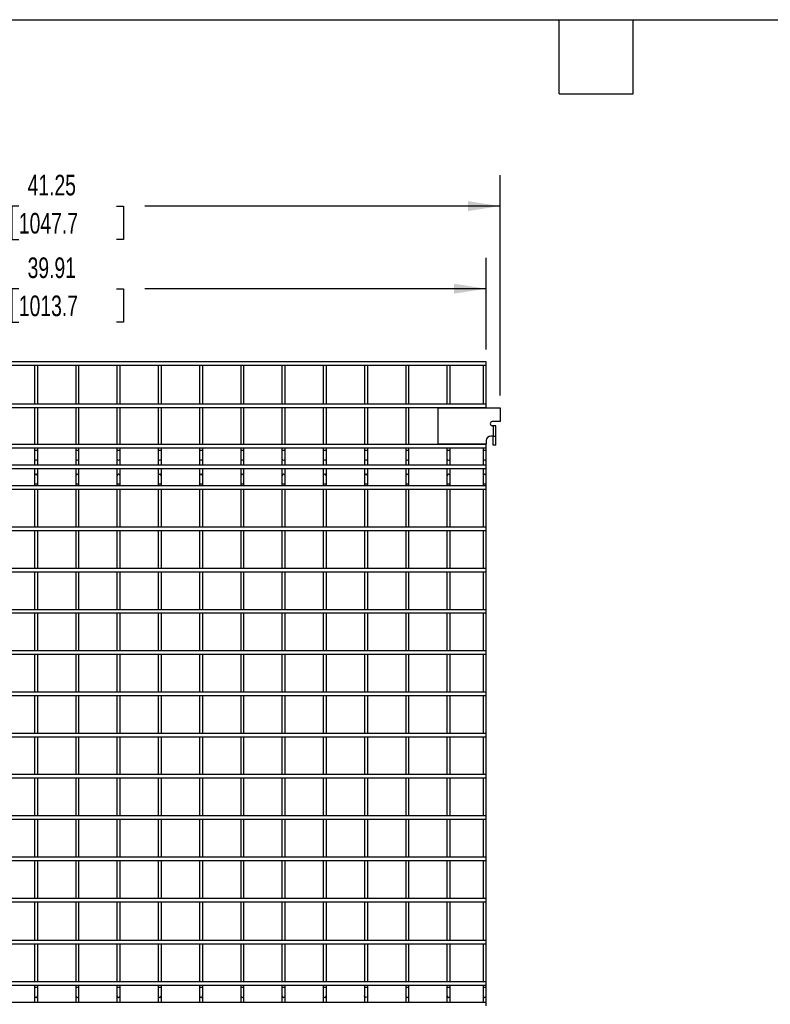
# Model space of a CAD drawing. Header units: inches. Extents: x 0.2 to 10.8, y 0.2 to 8.2.
# Tile 5 of 26: x 3.2 to 6.2, y 4.3 to 8.2. Entities that reach past the tile are written whole.
import ezdxf

# ---------------------------------------------------------------- set-up
doc = ezdxf.new("R2010")
doc.units = ezdxf.units.IN
doc.header["$MEASUREMENT"] = 0
doc.layers.add('DIMENSIONS', color=140, linetype='Continuous', lineweight=25)
doc.layers.add('TEXT', color=140, linetype='Continuous', lineweight=25)
doc.styles.add('SLDTEXTSTYLE0', font='TXT', dxfattribs={"width": 0.7})
doc.dimstyles.new('SLDDIMSTYLE0', dxfattribs={"dimtxt": 0.084961, "dimasz": 0.13, "dimexe": 0, "dimexo": 0.0625, "dimgap": 0.02124, "dimtad": 0, "dimtih": 1, "dimtoh": 1, "dimlfac": 12, "dimrnd": 1e-09, "dimzin": 12, "dimdsep": 46, "dimtxsty": 'SLDTEXTSTYLE0', "dimsah": 1, "dimcen": 0.09, "dimadec": 0, "dimazin": 3, "dimtfac": 1, "dimtofl": 0, "dimtmove": 0, "dimatfit": 3, "dimfxl": 0, "dimfrac": 2, "dimtolj": 1, "dimtzin": 12, "dimarcsym": 0})

# ---------------------------------------------------------------- blocks, each defined once
blk = doc.blocks.new('_D')
at = {"layer": 'DIMENSIONS'}
for p, q in [((1.7304, 6.9168), (1.7304, 7.2878)), ((5.0563, 6.9168), (5.0563, 7.2878)), ((1.7304, 7.1628), (3.0525, 7.1628)), ((3.1676, 7.1628), (3.1391, 7.1628)), ((3.1391, 7.1628), (3.1391, 7.0278)), ((3.5614, 7.1628), (3.5899, 7.1628)), ((3.5899, 7.1628), (3.5899, 7.0278)), ((5.0563, 7.1628), (3.6765, 7.1628)), ((3.1391, 7.0278), (3.1676, 7.0278)), ((3.5899, 7.0278), (3.5614, 7.0278))]:
    blk.add_line(p, q, dxfattribs=at)
for points in [[(1.7304, 7.1628), (1.8604, 7.1428), (1.8604, 7.1828)], [(5.0563, 7.1628), (4.9263, 7.1828), (4.9263, 7.1428)]]:
    blk.add_solid(points, dxfattribs=at)
at = {"layer": 'DIMENSIONS', "char_height": 0.08333, "attachment_point": 1, "style": 'SLDTEXTSTYLE0'}
for s, insert in [('39.91', (3.2029, 7.2892)), ('1013.7', (3.1676, 7.1352))]:
    blk.add_mtext(s, dxfattribs=dict(at, insert=insert))
blk = doc.blocks.new('_D_1')
at = {"layer": 'DIMENSIONS'}
for p, q in [((1.6747, 6.7319), (1.6747, 7.6217)), ((5.112, 6.7319), (5.112, 7.6217)), ((1.6747, 7.4967), (3.0525, 7.4967)), ((3.1676, 7.4967), (3.1391, 7.4967)), ((3.1391, 7.4967), (3.1391, 7.3617)), ((3.5614, 7.4967), (3.5899, 7.4967)), ((3.5899, 7.4967), (3.5899, 7.3617)), ((5.112, 7.4967), (3.6765, 7.4967)), ((3.1391, 7.3617), (3.1676, 7.3617)), ((3.5899, 7.3617), (3.5614, 7.3617))]:
    blk.add_line(p, q, dxfattribs=at)
for points in [[(1.6747, 7.4967), (1.8047, 7.4767), (1.8047, 7.5167)], [(5.112, 7.4967), (4.982, 7.5167), (4.982, 7.4767)]]:
    blk.add_solid(points, dxfattribs=at)
at = {"layer": 'DIMENSIONS', "char_height": 0.08333, "attachment_point": 1, "style": 'SLDTEXTSTYLE0'}
for s, insert in [('41.25', (3.2029, 7.6232)), ('1047.7', (3.1676, 7.4691))]:
    blk.add_mtext(s, dxfattribs=dict(at, insert=insert))

msp = doc.modelspace()

# ---------------------------------------------------------------- linework, layer by layer
for p, q in [((5.05626, 6.86683), (1.73042, 6.86683)), ((1.73042, 6.85349), (5.05626, 6.85349)), ((3.23042, 6.85349), (3.23042, 6.69599)), ((3.24376, 6.69599), (3.24376, 6.85349)), ((3.39709, 6.85349), (3.39709, 6.69599)), ((3.41042, 6.69599), (3.41042, 6.85349)), ((3.56376, 6.85349), (3.56376, 6.69599)), ((3.57709, 6.69599), (3.57709, 6.85349)), ((3.73042, 6.85349), (3.73042, 6.69599)), ((3.74376, 6.69599), (3.74376, 6.85349)), ((3.89709, 6.85349), (3.89709, 6.69599)), ((3.91042, 6.69599), (3.91042, 6.85349)), ((4.06376, 6.85349), (4.06376, 6.69599)), ((4.07709, 6.69599), (4.07709, 6.85349)), ((4.23042, 6.85349), (4.23042, 6.69599)), ((4.24376, 6.69599), (4.24376, 6.85349)), ((4.39709, 6.85349), (4.39709, 6.69599)), ((4.41042, 6.69599), (4.41042, 6.85349)), ((4.56376, 6.85349), (4.56376, 6.69599)), ((4.57709, 6.69599), (4.57709, 6.85349)), ((4.73042, 6.85349), (4.73042, 6.69599)), ((4.74376, 6.69599), (4.74376, 6.85349)), ((4.89709, 6.85349), (4.89709, 6.69599)), ((4.91042, 6.69599), (4.91042, 6.85349)), ((5.04292, 6.85349), (5.04292, 6.69599)), ((5.05626, 6.85349), (5.05626, 6.86683)), ((5.05626, 6.69599), (5.05626, 6.85349)), ((5.05626, 6.69599), (1.73042, 6.69599)), ((5.05626, 6.68266), (5.05626, 6.69599)), ((1.73042, 6.68266), (5.05626, 6.68266)), ((3.23042, 6.68266), (3.23042, 6.53349)), ((3.24376, 6.53349), (3.24376, 6.68266)), ((3.39709, 6.68266), (3.39709, 6.53349)), ((3.41042, 6.53349), (3.41042, 6.68266)), ((3.56376, 6.68266), (3.56376, 6.53349)), ((3.57709, 6.53349), (3.57709, 6.68266)), ((3.73042, 6.68266), (3.73042, 6.53349)), ((3.74376, 6.53349), (3.74376, 6.68266)), ((3.89709, 6.68266), (3.89709, 6.53349)), ((3.91042, 6.53349), (3.91042, 6.68266)), ((4.06376, 6.68266), (4.06376, 6.53349)), ((4.07709, 6.53349), (4.07709, 6.68266)), ((4.23042, 6.68266), (4.23042, 6.53349)), ((4.24376, 6.53349), (4.24376, 6.68266)), ((4.39709, 6.68266), (4.39709, 6.53349)), ((4.41042, 6.53349), (4.41042, 6.68266)), ((4.56376, 6.68266), (4.56376, 6.53349)), ((4.57709, 6.53349), (4.57709, 6.68266)), ((4.73042, 6.68266), (4.73042, 6.53349)), ((4.74376, 6.53349), (4.74376, 6.68266)), ((4.86201, 6.53485), (4.86201, 6.68193)), ((4.86201, 6.68193), (5.11201, 6.68193)), ((4.89709, 6.68266), (4.89709, 6.68193)), ((4.91042, 6.68193), (4.91042, 6.68266)), ((5.04292, 6.68266), (5.04292, 6.68193)), ((5.05626, 6.68193), (5.05626, 6.68266)), ((5.11201, 6.68193), (5.11201, 6.62568)), ((5.11201, 6.62568), (5.08034, 6.62568)), ((5.08401, 6.60902), (5.08034, 6.60902)), ((5.08401, 6.60902), (5.08401, 6.56735)), ((5.09517, 6.60902), (5.08401, 6.60902)), ((5.09517, 6.56735), (5.09517, 6.60902)), ((5.08401, 6.56735), (5.07442, 6.56735)), ((5.08401, 6.56735), (5.09517, 6.56735)), ((5.08401, 6.53085), (5.08401, 6.56735)), ((5.09517, 6.53085), (5.09517, 6.56735)), ((5.05626, 6.53349), (1.73042, 6.53349)), ((5.05626, 6.53485), (4.86201, 6.53485)), ((4.89709, 6.53485), (4.89709, 6.53349)), ((4.91042, 6.53349), (4.91042, 6.53485)), ((5.04292, 6.53485), (5.04292, 6.53349)), ((5.05626, 6.54918), (5.05626, 6.53485)), ((5.05626, 6.53349), (5.05626, 6.53485)), ((5.05626, 6.52016), (5.05626, 6.53349)), ((5.09517, 6.53085), (5.08401, 6.53085)), ((1.73042, 6.52016), (5.05626, 6.52016)), ((3.23042, 6.52016), (3.23042, 6.50899)), ((3.23042, 6.50899), (3.23042, 6.47608)), ((3.23709, 6.50899), (3.23042, 6.50899)), ((3.24376, 6.50899), (3.23709, 6.50899)), ((3.24376, 6.50899), (3.24376, 6.52016)), ((3.24376, 6.47608), (3.24376, 6.50899)), ((3.39709, 6.52016), (3.39709, 6.50899)), ((3.39709, 6.50899), (3.39709, 6.47608)), ((3.40376, 6.50899), (3.39709, 6.50899)), ((3.41042, 6.50899), (3.40376, 6.50899)), ((3.41042, 6.50899), (3.41042, 6.52016)), ((3.41042, 6.47608), (3.41042, 6.50899)), ((3.56376, 6.52016), (3.56376, 6.50899)), ((3.56376, 6.50899), (3.56376, 6.47608)), ((3.57042, 6.50899), (3.56376, 6.50899)), ((3.57709, 6.50899), (3.57042, 6.50899)), ((3.57709, 6.50899), (3.57709, 6.52016)), ((3.57709, 6.47608), (3.57709, 6.50899)), ((3.73042, 6.52016), (3.73042, 6.50899)), ((3.73042, 6.50899), (3.73042, 6.47608)), ((3.73709, 6.50899), (3.73042, 6.50899)), ((3.74376, 6.50899), (3.73709, 6.50899)), ((3.74376, 6.50899), (3.74376, 6.52016)), ((3.74376, 6.47608), (3.74376, 6.50899)), ((3.89709, 6.52016), (3.89709, 6.50899)), ((3.89709, 6.50899), (3.89709, 6.47608)), ((3.90376, 6.50899), (3.89709, 6.50899)), ((3.91042, 6.50899), (3.90376, 6.50899)), ((3.91042, 6.50899), (3.91042, 6.52016)), ((3.91042, 6.47608), (3.91042, 6.50899)), ((4.06376, 6.52016), (4.06376, 6.50899)), ((4.06376, 6.50899), (4.06376, 6.47608)), ((4.07042, 6.50899), (4.06376, 6.50899)), ((4.07709, 6.50899), (4.07042, 6.50899)), ((4.07709, 6.50899), (4.07709, 6.52016)), ((4.07709, 6.47608), (4.07709, 6.50899)), ((4.23042, 6.52016), (4.23042, 6.50899)), ((4.23042, 6.50899), (4.23042, 6.47608)), ((4.23709, 6.50899), (4.23042, 6.50899)), ((4.24376, 6.50899), (4.23709, 6.50899)), ((4.24376, 6.50899), (4.24376, 6.52016)), ((4.24376, 6.47608), (4.24376, 6.50899)), ((4.39709, 6.52016), (4.39709, 6.50899)), ((4.39709, 6.50899), (4.39709, 6.47608)), ((4.40376, 6.50899), (4.39709, 6.50899)), ((4.41042, 6.50899), (4.40376, 6.50899)), ((4.41042, 6.50899), (4.41042, 6.52016)), ((4.41042, 6.47608), (4.41042, 6.50899)), ((4.56376, 6.52016), (4.56376, 6.50899)), ((4.56376, 6.50899), (4.56376, 6.47608)), ((4.57042, 6.50899), (4.56376, 6.50899)), ((4.57709, 6.50899), (4.57042, 6.50899)), ((4.57709, 6.50899), (4.57709, 6.52016)), ((4.57709, 6.47608), (4.57709, 6.50899)), ((4.73042, 6.52016), (4.73042, 6.50899)), ((4.73042, 6.50899), (4.73042, 6.47608)), ((4.73709, 6.50899), (4.73042, 6.50899)), ((4.74376, 6.50899), (4.73709, 6.50899)), ((4.74376, 6.50899), (4.74376, 6.52016)), ((4.74376, 6.47608), (4.74376, 6.50899)), ((4.89709, 6.52016), (4.89709, 6.50899)), ((4.89709, 6.50899), (4.89709, 6.47608)), ((4.90376, 6.50899), (4.89709, 6.50899)), ((4.91042, 6.50899), (4.90376, 6.50899)), ((4.91042, 6.50899), (4.91042, 6.52016)), ((4.91042, 6.47608), (4.91042, 6.50899)), ((5.04292, 6.52016), (5.04292, 6.50899)), ((5.04292, 6.50899), (5.04292, 6.47608)), ((5.04959, 6.50899), (5.04292, 6.50899)), ((5.05626, 6.50899), (5.04959, 6.50899)), ((5.05626, 6.50899), (5.05626, 6.52016)), ((5.05626, 6.47608), (5.05626, 6.50899)), ((5.05626, 6.44956), (1.73042, 6.44956)), ((3.23042, 6.47608), (3.23042, 6.44956)), ((3.24376, 6.44956), (3.24376, 6.47608)), ((3.39709, 6.47608), (3.39709, 6.44956)), ((3.41042, 6.44956), (3.41042, 6.47608)), ((3.56376, 6.47608), (3.56376, 6.44956)), ((3.57709, 6.44956), (3.57709, 6.47608)), ((3.73042, 6.47608), (3.73042, 6.44956)), ((3.74376, 6.44956), (3.74376, 6.47608)), ((3.89709, 6.47608), (3.89709, 6.44956)), ((3.91042, 6.44956), (3.91042, 6.47608)), ((4.06376, 6.47608), (4.06376, 6.44956)), ((4.07709, 6.44956), (4.07709, 6.47608)), ((4.23042, 6.47608), (4.23042, 6.44956)), ((4.24376, 6.44956), (4.24376, 6.47608)), ((4.39709, 6.47608), (4.39709, 6.44956)), ((4.41042, 6.44956), (4.41042, 6.47608)), ((4.56376, 6.47608), (4.56376, 6.44956)), ((4.57709, 6.44956), (4.57709, 6.47608)), ((4.73042, 6.47608), (4.73042, 6.44956)), ((4.74376, 6.44956), (4.74376, 6.47608)), ((4.89709, 6.47608), (4.89709, 6.44956)), ((4.91042, 6.44956), (4.91042, 6.47608)), ((5.04292, 6.47608), (5.04292, 6.44956)), ((5.05626, 6.44956), (5.05626, 6.47608)), ((5.05626, 6.43623), (5.05626, 6.44956)), ((1.73042, 6.43623), (5.05626, 6.43623)), ((3.23042, 6.43623), (3.23042, 6.40633)), ((3.24376, 6.40633), (3.24376, 6.43623)), ((3.39709, 6.43623), (3.39709, 6.40633)), ((3.41042, 6.40633), (3.41042, 6.43623)), ((3.56376, 6.43623), (3.56376, 6.40633)), ((3.57709, 6.40633), (3.57709, 6.43623)), ((3.73042, 6.43623), (3.73042, 6.40633)), ((3.74376, 6.40633), (3.74376, 6.43623)), ((3.89709, 6.43623), (3.89709, 6.40633)), ((3.91042, 6.40633), (3.91042, 6.43623)), ((4.06376, 6.43623), (4.06376, 6.40633)), ((4.07709, 6.40633), (4.07709, 6.43623)), ((4.23042, 6.43623), (4.23042, 6.40633)), ((4.24376, 6.40633), (4.24376, 6.43623)), ((4.39709, 6.43623), (4.39709, 6.40633)), ((4.41042, 6.40633), (4.41042, 6.43623)), ((4.56376, 6.43623), (4.56376, 6.40633)), ((4.57709, 6.40633), (4.57709, 6.43623)), ((4.73042, 6.43623), (4.73042, 6.40633)), ((4.74376, 6.40633), (4.74376, 6.43623)), ((4.89709, 6.43623), (4.89709, 6.40633)), ((4.91042, 6.40633), (4.91042, 6.43623)), ((5.04292, 6.43623), (5.04292, 6.40633)), ((5.05626, 6.40633), (5.05626, 6.43623)), ((3.23042, 6.40633), (3.23042, 6.37341)), ((3.23042, 6.37341), (3.23042, 6.36563)), ((3.24376, 6.37341), (3.23042, 6.37341)), ((3.24376, 6.37341), (3.24376, 6.40633)), ((3.24376, 6.36563), (3.24376, 6.37341)), ((3.39709, 6.40633), (3.39709, 6.37341)), ((3.39709, 6.37341), (3.39709, 6.36563)), ((3.41042, 6.37341), (3.39709, 6.37341)), ((3.41042, 6.37341), (3.41042, 6.40633)), ((3.41042, 6.36563), (3.41042, 6.37341)), ((3.56376, 6.40633), (3.56376, 6.37341)), ((3.56376, 6.37341), (3.56376, 6.36563)), ((3.57709, 6.37341), (3.56376, 6.37341)), ((3.57709, 6.37341), (3.57709, 6.40633)), ((3.57709, 6.36563), (3.57709, 6.37341)), ((3.73042, 6.40633), (3.73042, 6.37341)), ((3.73042, 6.37341), (3.73042, 6.36563)), ((3.74376, 6.37341), (3.73042, 6.37341)), ((3.74376, 6.37341), (3.74376, 6.40633)), ((3.74376, 6.36563), (3.74376, 6.37341)), ((3.89709, 6.40633), (3.89709, 6.37341)), ((3.89709, 6.37341), (3.89709, 6.36563)), ((3.91042, 6.37341), (3.89709, 6.37341)), ((3.91042, 6.37341), (3.91042, 6.40633)), ((3.91042, 6.36563), (3.91042, 6.37341)), ((4.06376, 6.40633), (4.06376, 6.37341)), ((4.06376, 6.37341), (4.06376, 6.36563)), ((4.07709, 6.37341), (4.06376, 6.37341)), ((4.07709, 6.37341), (4.07709, 6.40633)), ((4.07709, 6.36563), (4.07709, 6.37341)), ((4.23042, 6.40633), (4.23042, 6.37341)), ((4.23042, 6.37341), (4.23042, 6.36563)), ((4.24376, 6.37341), (4.23042, 6.37341)), ((4.24376, 6.37341), (4.24376, 6.40633)), ((4.24376, 6.36563), (4.24376, 6.37341)), ((4.39709, 6.40633), (4.39709, 6.37341)), ((4.39709, 6.37341), (4.39709, 6.36563)), ((4.41042, 6.37341), (4.39709, 6.37341)), ((4.41042, 6.37341), (4.41042, 6.40633)), ((4.41042, 6.36563), (4.41042, 6.37341)), ((4.56376, 6.40633), (4.56376, 6.37341)), ((4.56376, 6.37341), (4.56376, 6.36563)), ((4.57709, 6.37341), (4.56376, 6.37341)), ((4.57709, 6.37341), (4.57709, 6.40633)), ((4.57709, 6.36563), (4.57709, 6.37341)), ((4.73042, 6.40633), (4.73042, 6.37341)), ((4.73042, 6.37341), (4.73042, 6.36563)), ((4.74376, 6.37341), (4.73042, 6.37341)), ((4.74376, 6.37341), (4.74376, 6.40633)), ((4.74376, 6.36563), (4.74376, 6.37341)), ((4.89709, 6.40633), (4.89709, 6.37341)), ((4.89709, 6.37341), (4.89709, 6.36563)), ((4.91042, 6.37341), (4.89709, 6.37341)), ((4.91042, 6.37341), (4.91042, 6.40633)), ((4.91042, 6.36563), (4.91042, 6.37341)), ((5.04292, 6.40633), (5.04292, 6.37341)), ((5.04292, 6.37341), (5.04292, 6.36563)), ((5.05626, 6.37341), (5.04292, 6.37341)), ((5.05626, 6.37341), (5.05626, 6.40633)), ((5.05626, 6.36563), (5.05626, 6.37341)), ((5.05626, 6.36563), (1.73042, 6.36563)), ((1.73042, 6.35229), (5.05626, 6.35229)), ((3.23042, 6.35229), (3.23042, 6.19896)), ((3.24376, 6.19896), (3.24376, 6.35229)), ((3.39709, 6.35229), (3.39709, 6.19896)), ((3.41042, 6.19896), (3.41042, 6.35229)), ((3.56376, 6.35229), (3.56376, 6.19896)), ((3.57709, 6.19896), (3.57709, 6.35229)), ((3.73042, 6.35229), (3.73042, 6.19896)), ((3.74376, 6.19896), (3.74376, 6.35229)), ((3.89709, 6.35229), (3.89709, 6.19896)), ((3.91042, 6.19896), (3.91042, 6.35229)), ((4.06376, 6.35229), (4.06376, 6.19896)), ((4.07709, 6.19896), (4.07709, 6.35229)), ((4.23042, 6.35229), (4.23042, 6.19896)), ((4.24376, 6.19896), (4.24376, 6.35229)), ((4.39709, 6.35229), (4.39709, 6.19896)), ((4.41042, 6.19896), (4.41042, 6.35229)), ((4.56376, 6.35229), (4.56376, 6.19896)), ((4.57709, 6.19896), (4.57709, 6.35229)), ((4.73042, 6.35229), (4.73042, 6.19896)), ((4.74376, 6.19896), (4.74376, 6.35229)), ((4.89709, 6.35229), (4.89709, 6.19896)), ((4.91042, 6.19896), (4.91042, 6.35229)), ((5.04292, 6.35229), (5.04292, 6.19896)), ((5.05626, 6.35229), (5.05626, 6.36563)), ((5.05626, 6.19896), (5.05626, 6.35229)), ((5.05626, 6.19896), (1.73042, 6.19896)), ((1.73042, 6.18563), (5.05626, 6.18563)), ((3.23042, 6.18563), (3.23042, 6.03229)), ((3.24376, 6.03229), (3.24376, 6.18563)), ((3.39709, 6.18563), (3.39709, 6.03229)), ((3.41042, 6.03229), (3.41042, 6.18563)), ((3.56376, 6.18563), (3.56376, 6.03229)), ((3.57709, 6.03229), (3.57709, 6.18563)), ((3.73042, 6.18563), (3.73042, 6.03229)), ((3.74376, 6.03229), (3.74376, 6.18563)), ((3.89709, 6.18563), (3.89709, 6.03229)), ((3.91042, 6.03229), (3.91042, 6.18563)), ((4.06376, 6.18563), (4.06376, 6.03229)), ((4.07709, 6.03229), (4.07709, 6.18563)), ((4.23042, 6.18563), (4.23042, 6.03229)), ((4.24376, 6.03229), (4.24376, 6.18563)), ((4.39709, 6.18563), (4.39709, 6.03229)), ((4.41042, 6.03229), (4.41042, 6.18563)), ((4.56376, 6.18563), (4.56376, 6.03229)), ((4.57709, 6.03229), (4.57709, 6.18563)), ((4.73042, 6.18563), (4.73042, 6.03229)), ((4.74376, 6.03229), (4.74376, 6.18563)), ((4.89709, 6.18563), (4.89709, 6.03229)), ((4.91042, 6.03229), (4.91042, 6.18563)), ((5.04292, 6.18563), (5.04292, 6.03229)), ((5.05626, 6.18563), (5.05626, 6.19896)), ((5.05626, 6.03229), (5.05626, 6.18563)), ((5.05626, 6.03229), (1.73042, 6.03229)), ((1.73042, 6.01896), (5.05626, 6.01896)), ((3.23042, 6.01896), (3.23042, 5.86563)), ((3.24376, 5.86563), (3.24376, 6.01896)), ((3.39709, 6.01896), (3.39709, 5.86563)), ((3.41042, 5.86563), (3.41042, 6.01896)), ((3.56376, 6.01896), (3.56376, 5.86563)), ((3.57709, 5.86563), (3.57709, 6.01896)), ((3.73042, 6.01896), (3.73042, 5.86563)), ((3.74376, 5.86563), (3.74376, 6.01896)), ((3.89709, 6.01896), (3.89709, 5.86563)), ((3.91042, 5.86563), (3.91042, 6.01896)), ((4.06376, 6.01896), (4.06376, 5.86563)), ((4.07709, 5.86563), (4.07709, 6.01896)), ((4.23042, 6.01896), (4.23042, 5.86563)), ((4.24376, 5.86563), (4.24376, 6.01896)), ((4.39709, 6.01896), (4.39709, 5.86563)), ((4.41042, 5.86563), (4.41042, 6.01896)), ((4.56376, 6.01896), (4.56376, 5.86563)), ((4.57709, 5.86563), (4.57709, 6.01896)), ((4.73042, 6.01896), (4.73042, 5.86563)), ((4.74376, 5.86563), (4.74376, 6.01896)), ((4.89709, 6.01896), (4.89709, 5.86563)), ((4.91042, 5.86563), (4.91042, 6.01896)), ((5.04292, 6.01896), (5.04292, 5.86563)), ((5.05626, 6.01896), (5.05626, 6.03229)), ((5.05626, 5.86563), (5.05626, 6.01896)), ((5.05626, 5.86563), (1.73042, 5.86563)), ((1.73042, 5.85229), (5.05626, 5.85229)), ((3.23042, 5.85229), (3.23042, 5.69896)), ((3.24376, 5.69896), (3.24376, 5.85229)), ((3.39709, 5.85229), (3.39709, 5.69896)), ((3.41042, 5.69896), (3.41042, 5.85229)), ((3.56376, 5.85229), (3.56376, 5.69896)), ((3.57709, 5.69896), (3.57709, 5.85229)), ((3.73042, 5.85229), (3.73042, 5.69896)), ((3.74376, 5.69896), (3.74376, 5.85229)), ((3.89709, 5.85229), (3.89709, 5.69896)), ((3.91042, 5.69896), (3.91042, 5.85229)), ((4.06376, 5.85229), (4.06376, 5.69896)), ((4.07709, 5.69896), (4.07709, 5.85229)), ((4.23042, 5.85229), (4.23042, 5.69896)), ((4.24376, 5.69896), (4.24376, 5.85229)), ((4.39709, 5.85229), (4.39709, 5.69896)), ((4.41042, 5.69896), (4.41042, 5.85229)), ((4.56376, 5.85229), (4.56376, 5.69896)), ((4.57709, 5.69896), (4.57709, 5.85229)), ((4.73042, 5.85229), (4.73042, 5.69896)), ((4.74376, 5.69896), (4.74376, 5.85229)), ((4.89709, 5.85229), (4.89709, 5.69896)), ((4.91042, 5.69896), (4.91042, 5.85229)), ((5.04292, 5.85229), (5.04292, 5.69896)), ((5.05626, 5.85229), (5.05626, 5.86563)), ((5.05626, 5.69896), (5.05626, 5.85229)), ((5.05626, 5.69896), (1.73042, 5.69896)), ((5.05626, 5.68563), (5.05626, 5.69896)), ((1.73042, 5.68563), (5.05626, 5.68563)), ((3.23042, 5.68563), (3.23042, 5.53229)), ((3.24376, 5.53229), (3.24376, 5.68563)), ((3.39709, 5.68563), (3.39709, 5.53229)), ((3.41042, 5.53229), (3.41042, 5.68563)), ((3.56376, 5.68563), (3.56376, 5.53229)), ((3.57709, 5.53229), (3.57709, 5.68563)), ((3.73042, 5.68563), (3.73042, 5.53229)), ((3.74376, 5.53229), (3.74376, 5.68563)), ((3.89709, 5.68563), (3.89709, 5.53229)), ((3.91042, 5.53229), (3.91042, 5.68563)), ((4.06376, 5.68563), (4.06376, 5.53229)), ((4.07709, 5.53229), (4.07709, 5.68563)), ((4.23042, 5.68563), (4.23042, 5.53229)), ((4.24376, 5.53229), (4.24376, 5.68563)), ((4.39709, 5.68563), (4.39709, 5.53229)), ((4.41042, 5.53229), (4.41042, 5.68563)), ((4.56376, 5.68563), (4.56376, 5.53229)), ((4.57709, 5.53229), (4.57709, 5.68563)), ((4.73042, 5.68563), (4.73042, 5.53229)), ((4.74376, 5.53229), (4.74376, 5.68563)), ((4.89709, 5.68563), (4.89709, 5.53229)), ((4.91042, 5.53229), (4.91042, 5.68563)), ((5.04292, 5.68563), (5.04292, 5.53229)), ((5.05626, 5.53229), (5.05626, 5.68563)), ((5.05626, 5.53229), (1.73042, 5.53229)), ((5.05626, 5.51896), (5.05626, 5.53229)), ((1.73042, 5.51896), (5.05626, 5.51896)), ((3.23042, 5.51896), (3.23042, 5.36563)), ((3.24376, 5.36563), (3.24376, 5.51896)), ((3.39709, 5.51896), (3.39709, 5.36563)), ((3.41042, 5.36563), (3.41042, 5.51896)), ((3.56376, 5.51896), (3.56376, 5.36563)), ((3.57709, 5.36563), (3.57709, 5.51896)), ((3.73042, 5.51896), (3.73042, 5.36563)), ((3.74376, 5.36563), (3.74376, 5.51896)), ((3.89709, 5.51896), (3.89709, 5.36563)), ((3.91042, 5.36563), (3.91042, 5.51896)), ((4.06376, 5.51896), (4.06376, 5.36563)), ((4.07709, 5.36563), (4.07709, 5.51896)), ((4.23042, 5.51896), (4.23042, 5.36563)), ((4.24376, 5.36563), (4.24376, 5.51896)), ((4.39709, 5.51896), (4.39709, 5.36563)), ((4.41042, 5.36563), (4.41042, 5.51896)), ((4.56376, 5.51896), (4.56376, 5.36563)), ((4.57709, 5.36563), (4.57709, 5.51896)), ((4.73042, 5.51896), (4.73042, 5.36563)), ((4.74376, 5.36563), (4.74376, 5.51896)), ((4.89709, 5.51896), (4.89709, 5.36563)), ((4.91042, 5.36563), (4.91042, 5.51896)), ((5.04292, 5.51896), (5.04292, 5.36563)), ((5.05626, 5.36563), (5.05626, 5.51896)), ((5.05626, 5.36563), (1.73042, 5.36563)), ((1.73042, 5.35229), (5.05626, 5.35229)), ((3.23042, 5.35229), (3.23042, 5.19896)), ((3.24376, 5.19896), (3.24376, 5.35229)), ((3.39709, 5.35229), (3.39709, 5.19896)), ((3.41042, 5.19896), (3.41042, 5.35229)), ((3.56376, 5.35229), (3.56376, 5.19896)), ((3.57709, 5.19896), (3.57709, 5.35229)), ((3.73042, 5.35229), (3.73042, 5.19896)), ((3.74376, 5.19896), (3.74376, 5.35229)), ((3.89709, 5.35229), (3.89709, 5.19896)), ((3.91042, 5.19896), (3.91042, 5.35229)), ((4.06376, 5.35229), (4.06376, 5.19896)), ((4.07709, 5.19896), (4.07709, 5.35229)), ((4.23042, 5.35229), (4.23042, 5.19896)), ((4.24376, 5.19896), (4.24376, 5.35229)), ((4.39709, 5.35229), (4.39709, 5.19896)), ((4.41042, 5.19896), (4.41042, 5.35229)), ((4.56376, 5.35229), (4.56376, 5.19896)), ((4.57709, 5.19896), (4.57709, 5.35229)), ((4.73042, 5.35229), (4.73042, 5.19896)), ((4.74376, 5.19896), (4.74376, 5.35229)), ((4.89709, 5.35229), (4.89709, 5.19896)), ((4.91042, 5.19896), (4.91042, 5.35229)), ((5.04292, 5.35229), (5.04292, 5.19896)), ((5.05626, 5.35229), (5.05626, 5.36563)), ((5.05626, 5.19896), (5.05626, 5.35229)), ((5.05626, 5.19896), (1.73042, 5.19896)), ((1.73042, 5.18563), (5.05626, 5.18563)), ((3.23042, 5.18563), (3.23042, 5.03229)), ((3.24376, 5.03229), (3.24376, 5.18563)), ((3.39709, 5.18563), (3.39709, 5.03229)), ((3.41042, 5.03229), (3.41042, 5.18563)), ((3.56376, 5.18563), (3.56376, 5.03229)), ((3.57709, 5.03229), (3.57709, 5.18563)), ((3.73042, 5.18563), (3.73042, 5.03229)), ((3.74376, 5.03229), (3.74376, 5.18563)), ((3.89709, 5.18563), (3.89709, 5.03229)), ((3.91042, 5.03229), (3.91042, 5.18563)), ((4.06376, 5.18563), (4.06376, 5.03229)), ((4.07709, 5.03229), (4.07709, 5.18563)), ((4.23042, 5.18563), (4.23042, 5.03229)), ((4.24376, 5.03229), (4.24376, 5.18563)), ((4.39709, 5.18563), (4.39709, 5.03229)), ((4.41042, 5.03229), (4.41042, 5.18563)), ((4.56376, 5.18563), (4.56376, 5.03229)), ((4.57709, 5.03229), (4.57709, 5.18563)), ((4.73042, 5.18563), (4.73042, 5.03229)), ((4.74376, 5.03229), (4.74376, 5.18563)), ((4.89709, 5.18563), (4.89709, 5.03229)), ((4.91042, 5.03229), (4.91042, 5.18563)), ((5.04292, 5.18563), (5.04292, 5.03229)), ((5.05626, 5.18563), (5.05626, 5.19896)), ((5.05626, 5.03229), (5.05626, 5.18563)), ((5.05626, 5.03229), (1.73042, 5.03229)), ((1.73042, 5.01896), (5.05626, 5.01896)), ((3.23042, 5.01896), (3.23042, 4.86563)), ((3.24376, 4.86563), (3.24376, 5.01896)), ((3.39709, 5.01896), (3.39709, 4.86563)), ((3.41042, 4.86563), (3.41042, 5.01896)), ((3.56376, 5.01896), (3.56376, 4.86563)), ((3.57709, 4.86563), (3.57709, 5.01896)), ((3.73042, 5.01896), (3.73042, 4.86563)), ((3.74376, 4.86563), (3.74376, 5.01896)), ((3.89709, 5.01896), (3.89709, 4.86563)), ((3.91042, 4.86563), (3.91042, 5.01896)), ((4.06376, 5.01896), (4.06376, 4.86563)), ((4.07709, 4.86563), (4.07709, 5.01896)), ((4.23042, 5.01896), (4.23042, 4.86563)), ((4.24376, 4.86563), (4.24376, 5.01896)), ((4.39709, 5.01896), (4.39709, 4.86563)), ((4.41042, 4.86563), (4.41042, 5.01896)), ((4.56376, 5.01896), (4.56376, 4.86563)), ((4.57709, 4.86563), (4.57709, 5.01896)), ((4.73042, 5.01896), (4.73042, 4.86563)), ((4.74376, 4.86563), (4.74376, 5.01896)), ((4.89709, 5.01896), (4.89709, 4.86563)), ((4.91042, 4.86563), (4.91042, 5.01896)), ((5.04292, 5.01896), (5.04292, 4.86563)), ((5.05626, 5.01896), (5.05626, 5.03229)), ((5.05626, 4.86563), (5.05626, 5.01896)), ((5.05626, 4.86563), (1.73042, 4.86563)), ((5.05626, 4.85229), (5.05626, 4.86563)), ((1.73042, 4.85229), (5.05626, 4.85229)), ((3.23042, 4.85229), (3.23042, 4.69896)), ((3.24376, 4.69896), (3.24376, 4.85229)), ((3.39709, 4.85229), (3.39709, 4.69896)), ((3.41042, 4.69896), (3.41042, 4.85229)), ((3.56376, 4.85229), (3.56376, 4.69896)), ((3.57709, 4.69896), (3.57709, 4.85229)), ((3.73042, 4.85229), (3.73042, 4.69896)), ((3.74376, 4.69896), (3.74376, 4.85229)), ((3.89709, 4.85229), (3.89709, 4.69896)), ((3.91042, 4.69896), (3.91042, 4.85229)), ((4.06376, 4.85229), (4.06376, 4.69896)), ((4.07709, 4.69896), (4.07709, 4.85229)), ((4.23042, 4.85229), (4.23042, 4.69896)), ((4.24376, 4.69896), (4.24376, 4.85229)), ((4.39709, 4.85229), (4.39709, 4.69896)), ((4.41042, 4.69896), (4.41042, 4.85229)), ((4.56376, 4.85229), (4.56376, 4.69896)), ((4.57709, 4.69896), (4.57709, 4.85229)), ((4.73042, 4.85229), (4.73042, 4.69896)), ((4.74376, 4.69896), (4.74376, 4.85229)), ((4.89709, 4.85229), (4.89709, 4.69896)), ((4.91042, 4.69896), (4.91042, 4.85229)), ((5.04292, 4.85229), (5.04292, 4.69896)), ((5.05626, 4.69896), (5.05626, 4.85229)), ((5.05626, 4.69896), (1.73042, 4.69896)), ((5.05626, 4.68563), (5.05626, 4.69896)), ((1.73042, 4.68563), (5.05626, 4.68563)), ((3.23042, 4.68563), (3.23042, 4.52813)), ((3.24376, 4.52813), (3.24376, 4.68563)), ((3.39709, 4.68563), (3.39709, 4.52813)), ((3.41042, 4.52813), (3.41042, 4.68563)), ((3.56376, 4.68563), (3.56376, 4.52813)), ((3.57709, 4.52813), (3.57709, 4.68563)), ((3.73042, 4.68563), (3.73042, 4.52813)), ((3.74376, 4.52813), (3.74376, 4.68563)), ((3.89709, 4.68563), (3.89709, 4.52813)), ((3.91042, 4.52813), (3.91042, 4.68563)), ((4.06376, 4.68563), (4.06376, 4.52813)), ((4.07709, 4.52813), (4.07709, 4.68563)), ((4.23042, 4.68563), (4.23042, 4.52813)), ((4.24376, 4.52813), (4.24376, 4.68563)), ((4.39709, 4.68563), (4.39709, 4.52813)), ((4.41042, 4.52813), (4.41042, 4.68563)), ((4.56376, 4.68563), (4.56376, 4.52813)), ((4.57709, 4.52813), (4.57709, 4.68563)), ((4.73042, 4.68563), (4.73042, 4.52813)), ((4.74376, 4.52813), (4.74376, 4.68563)), ((4.89709, 4.68563), (4.89709, 4.52813)), ((4.91042, 4.52813), (4.91042, 4.68563)), ((5.04292, 4.68563), (5.04292, 4.52813)), ((5.05626, 4.52813), (5.05626, 4.68563)), ((5.05626, 4.52813), (1.73042, 4.52813)), ((1.73042, 4.51479), (5.05626, 4.51479)), ((3.23042, 4.51479), (3.23042, 4.36146)), ((3.24376, 4.36146), (3.24376, 4.51479)), ((3.39709, 4.51479), (3.39709, 4.36146)), ((3.41042, 4.36146), (3.41042, 4.51479)), ((3.56376, 4.51479), (3.56376, 4.36146)), ((3.57709, 4.36146), (3.57709, 4.51479)), ((3.73042, 4.51479), (3.73042, 4.36146)), ((3.74376, 4.36146), (3.74376, 4.51479)), ((3.89709, 4.51479), (3.89709, 4.36146)), ((3.91042, 4.36146), (3.91042, 4.51479)), ((4.06376, 4.51479), (4.06376, 4.36146)), ((4.07709, 4.36146), (4.07709, 4.51479)), ((4.23042, 4.51479), (4.23042, 4.36146)), ((4.24376, 4.36146), (4.24376, 4.51479)), ((4.39709, 4.51479), (4.39709, 4.36146)), ((4.41042, 4.36146), (4.41042, 4.51479)), ((4.56376, 4.51479), (4.56376, 4.36146)), ((4.57709, 4.36146), (4.57709, 4.51479)), ((4.73042, 4.51479), (4.73042, 4.36146)), ((4.74376, 4.36146), (4.74376, 4.51479)), ((4.89709, 4.51479), (4.89709, 4.36146)), ((4.91042, 4.36146), (4.91042, 4.51479)), ((5.04292, 4.51479), (5.04292, 4.36146)), ((5.05626, 4.51479), (5.05626, 4.52813)), ((5.05626, 4.36146), (5.05626, 4.51479)), ((5.05626, 4.36146), (1.73042, 4.36146)), ((1.73042, 4.34813), (5.05626, 4.34813)), ((3.23042, 4.34813), (3.23042, 4.33816)), ((3.23042, 4.33816), (3.23042, 4.30524)), ((3.23709, 4.33816), (3.23042, 4.33816)), ((3.24376, 4.33816), (3.23709, 4.33816)), ((3.24376, 4.33816), (3.24376, 4.34813)), ((3.24376, 4.30524), (3.24376, 4.33816)), ((3.39709, 4.34813), (3.39709, 4.33816)), ((3.39709, 4.33816), (3.39709, 4.30524)), ((3.40376, 4.33816), (3.39709, 4.33816)), ((3.41042, 4.33816), (3.40376, 4.33816)), ((3.41042, 4.33816), (3.41042, 4.34813)), ((3.41042, 4.30524), (3.41042, 4.33816)), ((3.56376, 4.34813), (3.56376, 4.33816)), ((3.56376, 4.33816), (3.56376, 4.30524)), ((3.57042, 4.33816), (3.56376, 4.33816)), ((3.57709, 4.33816), (3.57042, 4.33816)), ((3.57709, 4.33816), (3.57709, 4.34813)), ((3.57709, 4.30524), (3.57709, 4.33816)), ((3.73042, 4.34813), (3.73042, 4.33816)), ((3.73042, 4.33816), (3.73042, 4.30524)), ((3.73709, 4.33816), (3.73042, 4.33816)), ((3.74376, 4.33816), (3.73709, 4.33816)), ((3.74376, 4.33816), (3.74376, 4.34813)), ((3.74376, 4.30524), (3.74376, 4.33816)), ((3.89709, 4.34813), (3.89709, 4.33816)), ((3.89709, 4.33816), (3.89709, 4.30524)), ((3.90376, 4.33816), (3.89709, 4.33816)), ((3.91042, 4.33816), (3.90376, 4.33816)), ((3.91042, 4.33816), (3.91042, 4.34813)), ((3.91042, 4.30524), (3.91042, 4.33816)), ((4.06376, 4.34813), (4.06376, 4.33816)), ((4.06376, 4.33816), (4.06376, 4.30524)), ((4.07042, 4.33816), (4.06376, 4.33816)), ((4.07709, 4.33816), (4.07042, 4.33816)), ((4.07709, 4.33816), (4.07709, 4.34813)), ((4.07709, 4.30524), (4.07709, 4.33816)), ((4.23042, 4.34813), (4.23042, 4.33816)), ((4.23042, 4.33816), (4.23042, 4.30524)), ((4.23709, 4.33816), (4.23042, 4.33816)), ((4.24376, 4.33816), (4.23709, 4.33816)), ((4.24376, 4.33816), (4.24376, 4.34813)), ((4.24376, 4.30524), (4.24376, 4.33816)), ((4.39709, 4.34813), (4.39709, 4.33816)), ((4.39709, 4.33816), (4.39709, 4.30524)), ((4.40376, 4.33816), (4.39709, 4.33816)), ((4.41042, 4.33816), (4.40376, 4.33816)), ((4.41042, 4.33816), (4.41042, 4.34813)), ((4.41042, 4.30524), (4.41042, 4.33816)), ((4.56376, 4.34813), (4.56376, 4.33816)), ((4.56376, 4.33816), (4.56376, 4.30524)), ((4.57042, 4.33816), (4.56376, 4.33816)), ((4.57709, 4.33816), (4.57042, 4.33816)), ((4.57709, 4.33816), (4.57709, 4.34813)), ((4.57709, 4.30524), (4.57709, 4.33816)), ((4.73042, 4.34813), (4.73042, 4.33816)), ((4.73042, 4.33816), (4.73042, 4.30524)), ((4.73709, 4.33816), (4.73042, 4.33816)), ((4.74376, 4.33816), (4.73709, 4.33816)), ((4.74376, 4.33816), (4.74376, 4.34813)), ((4.74376, 4.30524), (4.74376, 4.33816)), ((4.89709, 4.34813), (4.89709, 4.33816)), ((4.89709, 4.33816), (4.89709, 4.30524)), ((4.90376, 4.33816), (4.89709, 4.33816)), ((4.91042, 4.33816), (4.90376, 4.33816)), ((4.91042, 4.33816), (4.91042, 4.34813)), ((4.91042, 4.30524), (4.91042, 4.33816)), ((5.04292, 4.34813), (5.04292, 4.33816)), ((5.04292, 4.33816), (5.04292, 4.30524)), ((5.04959, 4.33816), (5.04292, 4.33816)), ((5.05626, 4.33816), (5.04959, 4.33816)), ((5.05626, 4.34813), (5.05626, 4.36146)), ((5.05626, 4.33816), (5.05626, 4.34813)), ((5.05626, 4.30524), (5.05626, 4.33816)), ((3.23042, 4.30524), (3.23042, 4.27753)), ((3.24376, 4.27753), (3.24376, 4.30524)), ((3.39709, 4.30524), (3.39709, 4.27753)), ((3.41042, 4.27753), (3.41042, 4.30524)), ((3.56376, 4.30524), (3.56376, 4.27753)), ((3.57709, 4.27753), (3.57709, 4.30524)), ((3.73042, 4.30524), (3.73042, 4.27753)), ((3.74376, 4.27753), (3.74376, 4.30524)), ((3.89709, 4.30524), (3.89709, 4.27753)), ((3.91042, 4.27753), (3.91042, 4.30524)), ((4.06376, 4.30524), (4.06376, 4.27753)), ((4.07709, 4.27753), (4.07709, 4.30524)), ((4.23042, 4.30524), (4.23042, 4.27753)), ((4.24376, 4.27753), (4.24376, 4.30524)), ((4.39709, 4.30524), (4.39709, 4.27753)), ((4.41042, 4.27753), (4.41042, 4.30524)), ((4.56376, 4.30524), (4.56376, 4.27753)), ((4.57709, 4.27753), (4.57709, 4.30524)), ((4.73042, 4.30524), (4.73042, 4.27753)), ((4.74376, 4.27753), (4.74376, 4.30524)), ((4.89709, 4.30524), (4.89709, 4.27753)), ((4.91042, 4.27753), (4.91042, 4.30524)), ((5.04292, 4.30524), (5.04292, 4.27753)), ((5.05626, 4.27753), (5.05626, 4.30524)), ((5.05626, 4.27753), (1.73042, 4.27753)), ((5.05626, 4.26419), (5.05626, 4.27753))]:
    msp.add_line(p, q)
at = {"flags": 128}
msp.add_lwpolyline([(4.57709, 4.30524), (4.57658, 4.30269), (4.57514, 4.30053), (4.57298, 4.29909), (4.57042, 4.29858), (4.56787, 4.29909), (4.56571, 4.30053), (4.56427, 4.30269), (4.56376, 4.30524), (4.56376, 4.30524)], dxfattribs=at)
for centre, radius, start, end in [((5.08034, 6.61735), 0.00833, 90, 270), ((5.07442, 6.54918), 0.01817, 90, 180), ((3.23709, 6.47608), 0.00667, 180, 0), ((3.40376, 6.47608), 0.00667, 180, 0), ((3.57042, 6.47608), 0.00667, 180, 0), ((3.73709, 6.47608), 0.00667, 180, 0), ((3.90376, 6.47608), 0.00667, 180, 0), ((4.07042, 6.47608), 0.00667, 180, 0), ((4.23709, 6.47608), 0.00667, 180, 0), ((4.40376, 6.47608), 0.00667, 180, 0), ((4.57042, 6.47608), 0.00667, 180, 0), ((4.73709, 6.47608), 0.00667, 180, 0), ((4.90376, 6.47608), 0.00667, 180, 0), ((5.04959, 6.47608), 0.00667, 180, 0), ((3.23709, 6.40633), 0.00667, 90, 180), ((3.23709, 6.40633), 0.00667, 0, 90), ((3.40376, 6.40633), 0.00667, 90, 180), ((3.40376, 6.40633), 0.00667, 0, 90), ((3.57042, 6.40633), 0.00667, 90, 180), ((3.57042, 6.40633), 0.00667, 0, 90), ((3.73709, 6.40633), 0.00667, 90, 180), ((3.73709, 6.40633), 0.00667, 0, 90), ((3.90376, 6.40633), 0.00667, 90, 180), ((3.90376, 6.40633), 0.00667, 0, 90), ((4.07042, 6.40633), 0.00667, 90, 180), ((4.07042, 6.40633), 0.00667, 0, 90), ((4.23709, 6.40633), 0.00667, 90, 180), ((4.23709, 6.40633), 0.00667, 0, 90), ((4.40376, 6.40633), 0.00667, 90, 180), ((4.40376, 6.40633), 0.00667, 0, 90), ((4.57042, 6.40633), 0.00667, 90, 180), ((4.57042, 6.40633), 0.00667, 0, 90), ((4.73709, 6.40633), 0.00667, 90, 180), ((4.73709, 6.40633), 0.00667, 0, 90), ((4.90376, 6.40633), 0.00667, 90, 180), ((4.90376, 6.40633), 0.00667, 0, 90), ((5.04959, 6.40633), 0.00667, 90, 180), ((5.04959, 6.40633), 0.00667, 0, 90), ((3.23709, 4.30524), 0.00667, 180, 0), ((3.40376, 4.30524), 0.00667, 180, 0), ((3.57042, 4.30524), 0.00667, 180, 0), ((3.73709, 4.30524), 0.00667, 180, 0), ((3.90376, 4.30524), 0.00667, 180, 0), ((4.07042, 4.30524), 0.00667, 180, 0), ((4.23709, 4.30524), 0.00667, 180, 0), ((4.40376, 4.30524), 0.00667, 180, 0), ((4.73709, 4.30524), 0.00667, 180, 0), ((4.90376, 4.30524), 0.00667, 180, 0), ((5.04959, 4.30524), 0.00667, 180, 0)]:
    msp.add_arc(centre, radius, start, end)
at = {"layer": 'TEXT'}
for p, q in [((0.25, 8.25), (10.75, 8.25)), ((5.35, 7.95), (5.35, 8.25)), ((5.65, 7.95), (5.65, 8.25)), ((5.35, 7.95), (5.65, 7.95))]:
    msp.add_line(p, q, dxfattribs=at)

# ---------------------------------------------------------------- dimensions: what is measured, and where the dimension line sits
at = {"layer": 'DIMENSIONS'}
for base, p1, p2, picture, middle in [((5.11201, 7.49675), (1.67467, 6.68193), (5.11201, 6.68193), '_D_1', (3.3645, 7.49675)), ((1.73042, 7.1628), (5.05626, 6.86683), (1.73042, 6.86683), '_D', (3.3645, 7.1628))]:
    dim = msp.add_linear_dim(base=base, p1=p1, p2=p2, dimstyle='SLDDIMSTYLE0', dxfattribs=at)
    dim.commit()
    dim.dimension.update_dxf_attribs({"geometry": picture, "text_midpoint": middle, "dimtype": 160})

doc.saveas('drawing.dxf')
